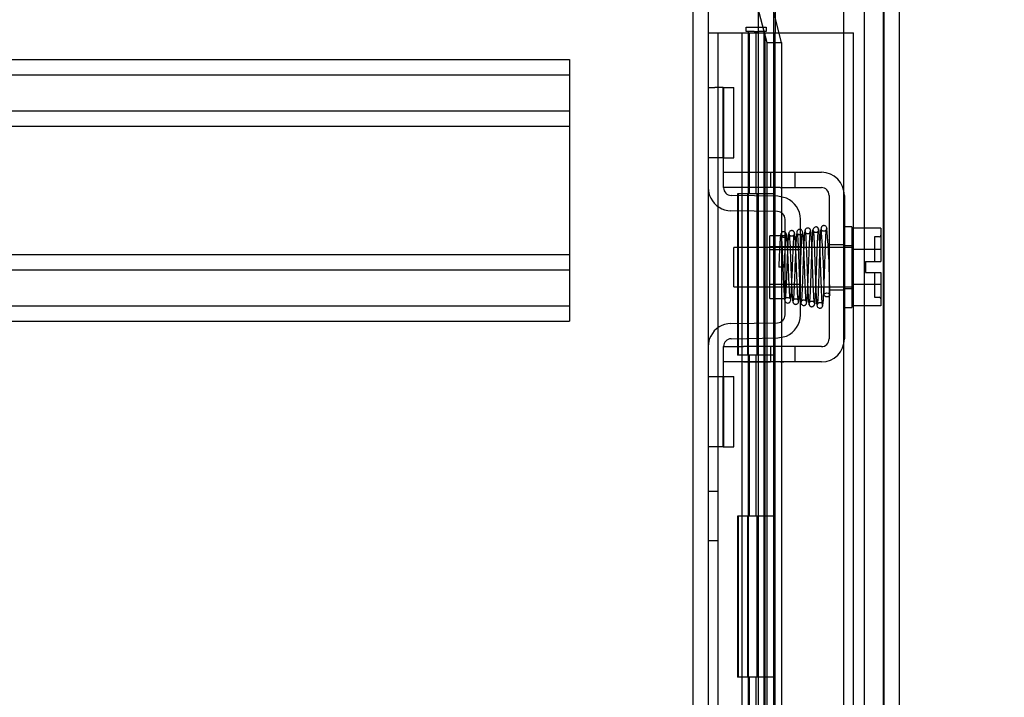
# Model space of a CAD drawing. Header units: inches. Extents: x 1 to 299, y -2 to 199.
# Tile 30 of 68: x 31.92 to 38.04, y 126.09 to 130.3. Entities that reach past the tile are written whole.
import ezdxf
from ezdxf.enums import TextEntityAlignment as Align
from ezdxf.lldxf.tags import DXFTag

# ---------------------------------------------------------------- set-up
doc = ezdxf.new("R2010")
doc.units = ezdxf.units.IN
doc.header["$MEASUREMENT"] = 0
for name, color, linetype in [('COM42667', 7, 'Continuous'), ('COM42780', 7, 'Continuous'), ('COM53955-2', 7, 'Continuous'), ('COM53964-2', 7, 'Continuous'), ('COM54746-60', 7, 'Continuous'), ('COM70220', 7, 'Continuous'), ('COM71178-1', 7, 'Continuous'), ('Default', 7, 'Continuous'), ('SCC19011', 7, 'Continuous'), ('SPR20265', 7, 'Continuous'), ('WAF25035', 7, 'Continuous')]:
    doc.layers.add(name, color=color, linetype=linetype)
doc.styles.add('SEACAD_Times_New_Roman', font='times.ttf')
tags = doc.linetypes.add('HIDDEN2', pattern=[0.1875, 0.125, -0.0625]).pattern_tags.tags
tags[6:7] = [DXFTag(74, 4), DXFTag(75, 0), DXFTag(340, '0'), DXFTag(46, 0.0), DXFTag(50, 0.0), DXFTag(44, 0.0), DXFTag(45, 0.0)]
tags[4:5] = [DXFTag(74, 4), DXFTag(75, 0), DXFTag(340, '0'), DXFTag(46, 0.0), DXFTag(50, 0.0), DXFTag(44, 0.0), DXFTag(45, 0.0)]
doc.dimstyles.new('HAMMOND_(STH_-_300x200)', dxfattribs={"dimtxt": 1.5, "dimasz": 1.875, "dimexe": 0.75, "dimexo": 0.75, "dimgap": 0.375, "dimtad": 0, "dimtih": 1, "dimtoh": 1, "dimzin": 0, "dimdsep": 46, "dimtxsty": 'SEACAD_Times_New_Roman', "dimblk1": '_SE_FILLED', "dimblk2": '_SE_FILLED', "dimsah": 1, "dimcen": 0.75, "dimadec": 0, "dimazin": 0, "dimtfac": 0.8, "dimtofl": 0, "dimtmove": 0, "dimatfit": 3, "dimfxl": 1, "dimtolj": 1, "dimtzin": 0, "dimarcsym": 0})

# ---------------------------------------------------------------- blocks, each defined once
blk = doc.blocks.new('SE3')
at = {"layer": 'COM42667', "color": 7, "linetype": 'HIDDEN2'}
for p, q in [((36.2925, 129.3489), (36.4175, 129.3489)), ((36.4175, 129.3489), (36.5845, 129.3489)), ((36.5845, 129.3489), (36.6445, 129.3489)), ((36.5845, 129.3489), (36.5845, 129.2539)), ((36.6445, 129.3489), (36.9, 129.3489)), ((36.737, 129.2539), (36.737, 129.3489)), ((36.2925, 129.2539), (36.2925, 129.2914)), ((36.4175, 129.2539), (36.2925, 129.2539)), ((36.5845, 129.2539), (36.4175, 129.2539)), ((36.6445, 129.2539), (36.5845, 129.2539)), ((36.6445, 129.2539), (36.9, 129.2539)), ((36.948, 129.2059), (36.948, 128.3144)), ((37.043, 129.2059), (37.043, 128.3144)), ((36.948, 128.9007), (37.043, 128.9007)), ((36.948, 128.6197), (37.043, 128.6197)), ((36.2925, 128.2664), (36.4175, 128.2664)), ((36.2925, 128.2289), (36.2925, 128.2664)), ((36.5845, 128.2664), (36.4175, 128.2664)), ((36.6445, 128.2664), (36.5845, 128.2664)), ((36.5845, 128.2664), (36.5845, 128.1714)), ((36.9, 128.2664), (36.6445, 128.2664)), ((36.737, 128.1714), (36.737, 128.2664)), ((36.4175, 128.1714), (36.2925, 128.1714)), ((36.4175, 128.1724), (36.4175, 128.1714)), ((36.4175, 128.1724), (36.4774, 128.1724)), ((36.5845, 128.1714), (36.4175, 128.1714)), ((36.4774, 128.1724), (36.4774, 128.1714)), ((36.4774, 128.1724), (36.5057, 128.1724)), ((36.5057, 128.1724), (36.5057, 128.1714)), ((36.5057, 128.1724), (36.5842, 128.1724)), ((36.6445, 128.1714), (36.5845, 128.1714)), ((36.6183, 128.1724), (36.6183, 128.1714)), ((36.9, 128.1714), (36.6445, 128.1714)), ((36.6452, 128.1724), (36.6675, 128.1724)), ((36.6675, 128.1724), (36.6675, 128.1714))]:
    blk.add_line(p, q, dxfattribs=at)
for centre, radius, start, end in [((36.9, 129.2059), 0.143, 0, 90), ((36.9, 129.2059), 0.048, 0, 90), ((36.9, 128.3144), 0.143, 270, 0), ((36.9, 128.3144), 0.048, 270, 0)]:
    blk.add_arc(centre, radius, start, end, dxfattribs=at)
at = {"layer": 'COM42780', "color": 7, "linetype": 'HIDDEN2'}
for p, q in [((36.1975, 129.8754), (36.2394, 129.8754)), ((36.2898, 129.8754), (36.2394, 129.8754)), ((36.2898, 129.8754), (36.357, 129.8754)), ((36.2898, 129.4384), (36.2898, 129.8754)), ((36.2925, 129.8754), (36.2925, 129.4384)), ((36.357, 129.4384), (36.357, 129.8754)), ((36.2394, 129.4384), (36.1975, 129.4384)), ((36.2898, 129.4384), (36.2394, 129.4384)), ((36.2898, 129.4384), (36.357, 129.4384)), ((36.2925, 129.2914), (36.2925, 129.4384)), ((36.629, 129.2001), (36.3397, 129.2052)), ((36.6832, 129.1884), (36.629, 129.2001)), ((36.6274, 129.1051), (36.338, 129.1102)), ((36.6745, 128.4632), (36.6745, 129.0571)), ((36.7695, 128.4632), (36.7695, 129.0571)), ((36.5795, 128.5652), (36.5795, 128.9552)), ((36.6745, 128.9552), (36.5795, 128.9552)), ((36.7695, 128.8852), (36.5795, 128.8852)), ((36.7695, 128.8667), (36.5795, 128.8667)), ((36.5795, 128.6537), (36.7695, 128.6537)), ((36.7695, 128.6352), (36.5795, 128.6352)), ((36.5795, 128.5652), (36.6745, 128.5652)), ((36.338, 128.4101), (36.6274, 128.4152)), ((36.3397, 128.3152), (36.629, 128.3202)), ((36.629, 128.3202), (36.6832, 128.3319)), ((36.2925, 128.0819), (36.2925, 128.2289)), ((36.1975, 128.0819), (36.2394, 128.0819)), ((36.2394, 128.0819), (36.2898, 128.0819)), ((36.2898, 128.0819), (36.357, 128.0819)), ((36.2898, 127.6449), (36.2898, 128.0819)), ((36.2925, 128.0819), (36.2925, 127.6449)), ((36.357, 127.6449), (36.357, 128.0819)), ((36.2915, 127.9501), (36.2925, 127.9501)), ((36.2915, 127.8408), (36.2915, 127.9501)), ((36.2915, 127.9199), (36.2925, 127.9199)), ((36.2915, 127.8408), (36.2925, 127.8408)), ((36.2915, 127.8102), (36.2915, 127.8408)), ((36.2915, 127.835), (36.2925, 127.835)), ((36.2915, 127.8102), (36.2925, 127.8102)), ((36.2915, 127.7766), (36.2915, 127.8102)), ((36.2915, 127.7766), (36.2925, 127.7766)), ((36.2394, 127.6449), (36.1975, 127.6449)), ((36.2898, 127.6449), (36.2394, 127.6449)), ((36.2898, 127.6449), (36.357, 127.6449))]:
    blk.add_line(p, q, dxfattribs=at)
for centre, radius, start, end in [((36.3405, 129.2532), 0.143, 180, 206.90823), ((36.3405, 129.2532), 0.048, 180, 269), ((36.3405, 129.2532), 0.143, 206.90823, 269), ((36.6265, 129.0571), 0.143, 0, 66.66652), ((36.6265, 129.0571), 0.048, 0, 89), ((36.6265, 128.4632), 0.048, 271, 0), ((36.6265, 128.4632), 0.143, 293.33348, 0), ((36.3405, 128.2672), 0.143, 91, 153.09177), ((36.3405, 128.2672), 0.143, 153.09177, 180), ((36.3405, 128.2672), 0.048, 91, 180)]:
    blk.add_arc(centre, radius, start, end, dxfattribs=at)
at = {"layer": 'COM53955-2', "color": 7, "linetype": 'Continuous'}
for p, q in [((36.6125, 131.3851), (36.6125, 130.2142)), ((37.3825, 131.3372), (37.3825, 69.0912))]:
    blk.add_line(p, q, dxfattribs=at)
at = {"layer": 'COM53955-2', "color": 7, "linetype": 'HIDDEN2'}
for p, q in [((37.2875, 131.3372), (37.2875, 69.0912)), ((36.5074, 130.369), (36.5074, 104.7772)), ((36.6024, 130.369), (36.6024, 104.7772)), ((36.5123, 130.3441), (36.5612, 130.1551)), ((36.653, 130.1551), (36.6041, 130.3441)), ((36.5612, 130.1551), (36.653, 130.1551)), ((36.5612, 130.1551), (36.5612, 104.7772)), ((36.653, 130.1551), (36.653, 104.7772))]:
    blk.add_line(p, q, dxfattribs=at)
at = {"layer": 'COM53964-2', "color": 7, "linetype": 'HIDDEN2'}
for p, q in [((12.9625, 130.0492), (35.3375, 130.0492)), ((35.3375, 130.0492), (35.3375, 129.9112)), ((12.9625, 129.9542), (35.3375, 129.9542)), ((35.3375, 129.9112), (35.3375, 128.5622)), ((12.9625, 129.7302), (35.3375, 129.7302)), ((12.9625, 129.6352), (35.3375, 129.6352)), ((12.9625, 128.8382), (35.3375, 128.8382)), ((12.9625, 128.7432), (35.3375, 128.7432)), ((35.3375, 128.5622), (35.3375, 128.4242)), ((12.9625, 128.5192), (35.3375, 128.5192)), ((12.9625, 128.4242), (35.3375, 128.4242))]:
    blk.add_line(p, q, dxfattribs=at)
at = {"layer": 'COM54746-60', "color": 7, "linetype": 'Continuous'}
for p, q in [((36.433, 130.2232), (36.433, 130.2492)), ((36.433, 130.2492), (36.483, 130.2492)), ((36.483, 130.2492), (36.508, 130.2492)), ((36.508, 130.2492), (36.558, 130.2492)), ((36.558, 130.2492), (36.558, 130.2232)), ((36.1975, 130.2142), (36.4091, 130.2142)), ((36.4091, 130.2142), (36.6125, 130.2142)), ((36.4091, 129.2142), (36.4091, 130.2142)), ((36.483, 130.2232), (36.433, 130.2232)), ((36.4455, 130.2232), (36.4455, 130.2142)), ((36.483, 130.2232), (36.508, 130.2232)), ((36.558, 130.2232), (36.508, 130.2232)), ((36.5455, 130.2142), (36.5455, 130.2232)), ((36.6125, 129.2142), (36.6125, 130.2142)), ((36.6125, 129.2142), (36.4091, 129.2142)), ((36.6125, 129.2142), (36.4091, 129.2142)), ((36.4091, 128.2142), (36.4091, 129.2142)), ((36.6125, 128.2142), (36.6125, 129.2142)), ((36.6125, 128.2142), (36.4091, 128.2142)), ((36.6125, 128.2142), (36.4091, 128.2142)), ((36.4091, 127.2142), (36.4091, 128.2142)), ((36.6125, 127.2142), (36.6125, 128.2142)), ((36.6125, 127.2142), (36.4091, 127.2142)), ((36.6125, 127.2142), (36.4091, 127.2142)), ((36.4091, 126.2142), (36.4091, 127.2142)), ((36.6125, 126.2142), (36.6125, 127.2142)), ((36.6125, 126.2142), (36.4091, 126.2142)), ((36.6125, 126.2142), (36.4091, 126.2142)), ((36.4091, 125.2142), (36.4091, 126.2142)), ((36.6125, 125.2142), (36.6125, 126.2142))]:
    blk.add_line(p, q, dxfattribs=at)
at = {"layer": 'COM54746-60', "color": 7, "linetype": 'HIDDEN2'}
for p, q in [((36.2595, 70.2142), (36.2595, 130.2142)), ((36.4455, 130.2142), (36.4455, 70.2142)), ((36.4542, 129.2142), (36.4542, 130.2142)), ((36.4955, 129.2142), (36.4955, 130.2142)), ((36.5455, 70.2142), (36.5455, 130.2142)), ((36.5505, 129.2142), (36.5505, 130.2142)), ((36.6125, 130.2142), (37.1002, 130.2142)), ((37.1002, 70.2142), (37.1002, 130.2142)), ((36.4091, 129.2142), (36.3785, 129.2142)), ((36.3785, 129.2142), (36.3785, 128.2142)), ((36.4091, 129.2142), (36.3785, 129.2142)), ((36.3785, 129.2142), (36.3785, 128.2142)), ((36.3837, 129.2142), (36.3837, 128.2142)), ((36.4405, 129.2142), (36.4405, 128.2142)), ((36.5005, 128.2142), (36.5005, 129.2142)), ((36.5062, 128.2142), (36.5062, 129.2142)), ((36.5505, 128.2142), (36.5505, 129.2142)), ((36.4091, 128.2142), (36.3785, 128.2142)), ((36.4091, 128.2142), (36.3785, 128.2142)), ((36.4542, 127.2142), (36.4542, 128.2142)), ((36.4955, 127.2142), (36.4955, 128.2142)), ((36.5505, 127.2142), (36.5505, 128.2142)), ((36.2595, 127.3662), (36.1975, 127.3662)), ((36.4091, 127.2142), (36.3785, 127.2142)), ((36.3785, 127.2142), (36.3785, 126.2142)), ((36.4091, 127.2142), (36.3785, 127.2142)), ((36.3785, 127.2142), (36.3785, 126.2142)), ((36.3837, 127.2142), (36.3837, 126.2142)), ((36.4405, 127.2142), (36.4405, 126.2142)), ((36.5005, 126.2142), (36.5005, 127.2142)), ((36.5062, 126.2142), (36.5062, 127.2142)), ((36.5505, 126.2142), (36.5505, 127.2142)), ((36.1975, 127.0622), (36.2595, 127.0622)), ((36.4091, 126.2142), (36.3785, 126.2142)), ((36.4091, 126.2142), (36.3785, 126.2142)), ((36.4542, 125.2142), (36.4542, 126.2142)), ((36.4955, 125.2142), (36.4955, 126.2142)), ((36.5505, 125.2142), (36.5505, 126.2142))]:
    blk.add_line(p, q, dxfattribs=at)
at = {"layer": 'COM70220', "color": 7, "linetype": 'HIDDEN2'}
for p, q in [((37.0375, 130.7417), (37.0375, 69.6867)), ((37.2835, 130.7417), (37.2835, 69.6867)), ((37.2855, 130.7417), (37.2855, 69.6867)), ((37.2865, 130.7417), (37.2865, 69.6867))]:
    blk.add_line(p, q, dxfattribs=at)
at = {"layer": 'COM71178-1', "color": 7, "linetype": 'HIDDEN2'}
for p, q in [((36.1025, 130.7602), (36.1025, 69.4502)), ((37.1645, 130.7602), (37.1645, 69.4502))]:
    blk.add_line(p, q, dxfattribs=at)
at = {"layer": 'COM71178-1', "color": 7, "linetype": 'Continuous'}
blk.add_line((36.1975, 130.7602), (36.1975, 69.4502), dxfattribs=at)
at = {"layer": 'SCC19011', "color": 7, "linetype": 'HIDDEN2'}
for p, q in [((37.269, 129.0012), (37.088, 129.0012)), ((37.269, 129.0012), (37.269, 128.8691)), ((37.229, 128.9477), (37.229, 128.7942)), ((37.259, 128.9477), (37.229, 128.9477)), ((36.356, 128.6382), (36.356, 128.8822)), ((37.088, 128.8822), (36.356, 128.8822)), ((37.269, 128.8691), (37.088, 128.8691)), ((37.269, 128.8691), (37.269, 128.7942)), ((37.174, 128.7942), (37.174, 128.7262)), ((37.174, 128.7942), (37.269, 128.7942)), ((37.174, 128.7262), (37.269, 128.7262)), ((37.229, 128.7262), (37.229, 128.5727)), ((37.269, 128.7262), (37.269, 128.6513)), ((37.269, 128.6513), (37.088, 128.6513)), ((37.269, 128.6513), (37.269, 128.5192)), ((36.356, 128.6382), (37.088, 128.6382)), ((37.229, 128.5727), (37.259, 128.5727)), ((37.269, 128.5192), (37.088, 128.5192))]:
    blk.add_line(p, q, dxfattribs=at)
for centre, start, end in [((37.259, 128.9577), 270, 0), ((37.259, 128.5627), 0, 90)]:
    blk.add_arc(centre, 0.01, start, end, dxfattribs=at)
at = {"layer": 'SPR20265', "color": 7, "linetype": 'HIDDEN2'}
blk.add_line((36.6705, 128.7602), (36.6355, 128.7602), dxfattribs=at)
for centre, radius, start, end in [((36.8156, 128.9849), 0.0169, 180.77991, 0.22839), ((32.0257, 128.5837), 4.8911, 0.04168, 4.85534), ((31.9981, 128.5826), 4.9537, 0.06265, 4.83238)]:
    blk.add_arc(centre, radius, start, end, dxfattribs=at)
blk.add_ellipse((36.9343, 128.5876), major_axis=(0.0175, 0), ratio=0.707107, dxfattribs=at)
for points, knots in [([(36.8823, 128.9923), (36.8823, 128.9933), (36.8823, 128.9948), (36.8819, 128.9977), (36.8809, 129.0005), (36.8793, 129.0033), (36.8771, 129.0057), (36.8744, 129.0077), (36.8713, 129.0091), (36.8665, 129.0101), (36.8605, 129.0092), (36.8532, 129.0048), (36.8473, 128.9959), (36.8464, 128.9893), (36.846, 128.9851)], [0, 0, 0, 0, 0.045056, 0.086229, 0.124988, 0.163044, 0.202115, 0.243689, 0.288908, 0.338607, 0.455438, 0.607761, 0.792001, 1, 1, 1, 1]), ([(36.9347, 128.9961), (36.9345, 128.999), (36.9339, 129.0038), (36.9301, 129.0112), (36.9242, 129.0163), (36.9184, 129.0182), (36.9138, 129.0182), (36.9104, 129.0175), (36.907, 129.0161), (36.904, 129.0139), (36.9015, 129.0111), (36.8997, 129.0078), (36.8986, 129.0042), (36.8985, 129.0021), (36.8985, 129.0008)], [0, 0, 0, 0, 0.174153, 0.333945, 0.47646, 0.59716, 0.649734, 0.701139, 0.752042, 0.802639, 0.852867, 0.902545, 0.951555, 1, 1, 1, 1]), ([(36.6472, 128.9629), (36.6467, 128.9611), (36.6455, 128.9541), (36.6439, 128.9359), (36.6422, 128.9104), (36.6405, 128.8784), (36.6389, 128.8418), (36.6372, 128.8011), (36.6361, 128.7753), (36.6355, 128.7602)], [0.1262894, 0.1262894, 0.1262894, 0.1262894, 0.2522008, 0.3777822, 0.5029693, 0.6277666, 0.7522043, 0.8763068, 1, 1, 1, 1]), ([(36.6844, 128.9594), (36.6839, 128.9628), (36.683, 128.9684), (36.6772, 128.9758), (36.6699, 128.9793), (36.6629, 128.9797), (36.6563, 128.9774), (36.6514, 128.973), (36.6485, 128.9675), (36.6481, 128.9639), (36.6479, 128.9621)], [0, 0, 0, 0, 0.171749, 0.337669, 0.486578, 0.613302, 0.730062, 0.835396, 0.925606, 1, 1, 1, 1]), ([(36.6488, 128.9598), (36.6497, 128.9564), (36.6512, 128.9498), (36.6535, 128.9189), (36.6556, 128.8786), (36.6576, 128.8331), (36.6595, 128.7866), (36.6617, 128.7304), (36.6641, 128.67), (36.6666, 128.6166), (36.669, 128.5797), (36.6709, 128.5595), (36.6748, 128.5421), (36.6903, 128.5358), (36.6991, 128.5385), (36.7047, 128.5435), (36.7111, 128.5554), (36.7118, 128.5761), (36.7147, 128.6217), (36.7165, 128.6606), (36.7186, 128.7107), (36.7209, 128.7697), (36.7234, 128.8341), (36.7261, 128.8958), (36.729, 128.9478), (36.7309, 128.9602), (36.732, 128.9668)], [0, 0, 0, 0, 0.049071, 0.095305, 0.138705, 0.179221, 0.216816, 0.251479, 0.311613, 0.361337, 0.40521, 0.443673, 0.47869, 0.495819, 0.507208, 0.514584, 0.52541, 0.61076, 0.643462, 0.680714, 0.722527, 0.768903, 0.819809, 0.875306, 0.935341, 1, 1, 1, 1]), ([(36.6829, 128.9621), (36.6829, 128.9606), (36.6827, 128.9581), (36.6813, 128.9541), (36.679, 128.9506), (36.6761, 128.9478), (36.6727, 128.9459), (36.6681, 128.9444), (36.6625, 128.9443), (36.6564, 128.9466), (36.6518, 128.9508), (36.6494, 128.9557), (36.6493, 128.958), (36.6494, 128.9594)], [0, 0, 0, 0, 0.062102, 0.127036, 0.193129, 0.258648, 0.322128, 0.382614, 0.496212, 0.616438, 0.741896, 0.869698, 1, 1, 1, 1]), ([(36.6705, 128.7602), (36.6711, 128.7753), (36.6722, 128.8009), (36.6738, 128.8413), (36.6755, 128.8772), (36.6771, 128.9083), (36.6787, 128.9329), (36.6803, 128.9501), (36.6814, 128.9566), (36.6819, 128.9581)], [0, 0, 0, 0, 0.125192, 0.2503696, 0.3754503, 0.5004684, 0.6254513, 0.7503882, 0.8752185, 0.8752185, 0.8752185, 0.8752185]), ([(36.6971, 128.9694), (36.6963, 128.9647), (36.6948, 128.9561), (36.6925, 128.9234), (36.6905, 128.8822), (36.6885, 128.8365), (36.6867, 128.79), (36.6845, 128.7337), (36.6822, 128.6731), (36.6797, 128.619), (36.6775, 128.5846), (36.6765, 128.5699), (36.676, 128.5653), (36.6772, 128.5663), (36.6794, 128.5684), (36.6835, 128.5709), (36.6904, 128.5725), (36.6973, 128.5712), (36.7032, 128.5668), (36.7053, 128.5639), (36.7047, 128.5695), (36.7029, 128.5928), (36.701, 128.6272), (36.6993, 128.6659), (36.6972, 128.7157), (36.695, 128.7744), (36.6925, 128.8379), (36.6898, 128.8979), (36.6867, 128.9472), (36.6848, 128.9576), (36.6837, 128.9629)], [0, 0, 0, 0, 0.049829, 0.096661, 0.140543, 0.1815, 0.21953, 0.254663, 0.316054, 0.366766, 0.41123, 0.450091, 0.46736, 0.47522, 0.482667, 0.489878, 0.496815, 0.507252, 0.514043, 0.523714, 0.556907, 0.609213, 0.642304, 0.679917, 0.722048, 0.768714, 0.819849, 0.875477, 0.935522, 1, 1, 1, 1]), ([(36.7329, 128.9698), (36.7329, 128.9707), (36.7328, 128.9723), (36.7322, 128.975), (36.7312, 128.9777), (36.7296, 128.9803), (36.7274, 128.9827), (36.7237, 128.9855), (36.718, 128.9873), (36.711, 128.9867), (36.7037, 128.9829), (36.6978, 128.975), (36.6969, 128.9691), (36.6965, 128.9655)], [0, 0, 0, 0, 0.035882, 0.073188, 0.112909, 0.155738, 0.202044, 0.251913, 0.361271, 0.485727, 0.637722, 0.812554, 1, 1, 1, 1]), ([(36.7315, 128.9655), (36.7314, 128.9636), (36.7311, 128.9607), (36.7267, 128.9551), (36.7203, 128.9521), (36.7137, 128.9518), (36.7082, 128.9535), (36.7044, 128.9561), (36.702, 128.9585), (36.7001, 128.9612), (36.6988, 128.9641), (36.698, 128.9671), (36.6979, 128.9688), (36.6979, 128.9698)], [0, 0, 0, 0, 0.182694, 0.346276, 0.488158, 0.606317, 0.714771, 0.767541, 0.818616, 0.867529, 0.913978, 0.957988, 1, 1, 1, 1]), ([(36.6984, 128.9656), (36.699, 128.9657), (36.7004, 128.9634), (36.703, 128.9352), (36.7055, 128.8875), (36.7075, 128.8384), (36.7092, 128.7968), (36.7108, 128.7525), (36.7125, 128.7074), (36.7143, 128.6635), (36.7161, 128.6231), (36.7179, 128.5889), (36.7197, 128.5629), (36.7217, 128.5461), (36.7229, 128.5449), (36.7236, 128.5446)], [0.0386163, 0.0386163, 0.0386163, 0.0386163, 0.1041999, 0.2141673, 0.3298094, 0.3901346, 0.4519229, 0.5151799, 0.5799285, 0.646185, 0.7139159, 0.7831552, 0.853933, 0.9262015, 1, 1, 1, 1]), ([(36.8067, 128.5429), (36.8059, 128.5487), (36.8044, 128.5591), (36.8021, 128.5964), (36.8, 128.6423), (36.798, 128.6925), (36.7962, 128.7429), (36.794, 128.8028), (36.7916, 128.8661), (36.7891, 128.9209), (36.7869, 128.9568), (36.7844, 128.9757), (36.7822, 128.9842), (36.778, 128.9907), (36.7715, 128.9944), (36.7648, 128.9956), (36.7582, 128.9941), (36.7519, 128.9892), (36.7487, 128.9835), (36.7457, 128.9716), (36.7437, 128.9449), (36.7414, 128.9048), (36.7394, 128.8613), (36.7372, 128.8062), (36.7349, 128.7423), (36.7323, 128.6743), (36.7296, 128.6115), (36.7266, 128.5615), (36.7246, 128.5527), (36.7235, 128.5484)], [0, 0, 0, 0, 0.049806, 0.096628, 0.140488, 0.181395, 0.219325, 0.254295, 0.315103, 0.365264, 0.409504, 0.44859, 0.465812, 0.479944, 0.486137, 0.491674, 0.500166, 0.506116, 0.515751, 0.550769, 0.606181, 0.640661, 0.679437, 0.722465, 0.769729, 0.821141, 0.8767, 0.936319, 1, 1, 1, 1]), ([(36.7583, 128.549), (36.7573, 128.55), (36.7555, 128.5531), (36.7526, 128.5921), (36.7495, 128.6555), (36.7469, 128.7249), (36.7447, 128.7835), (36.7429, 128.828), (36.7412, 128.8703), (36.7394, 128.9083), (36.7375, 128.9394), (36.7356, 128.9616), (36.734, 128.9722), (36.733, 128.9728), (36.7327, 128.9727)], [0, 0, 0, 0, 0.1062824, 0.2178177, 0.3344917, 0.4564531, 0.5197117, 0.5842959, 0.6502411, 0.7175013, 0.7860951, 0.8560626, 0.9273599, 0.9665702, 0.9665702, 0.9665702, 0.9665702]), ([(36.7584, 128.5452), (36.7592, 128.5481), (36.7607, 128.5538), (36.763, 128.5839), (36.7651, 128.6241), (36.7671, 128.6701), (36.769, 128.7179), (36.7711, 128.7766), (36.7735, 128.8409), (36.776, 128.8999), (36.7782, 128.939), (36.7794, 128.9579), (36.7803, 128.9658), (36.777, 128.9621), (36.7665, 128.959), (36.7578, 128.9615), (36.7525, 128.9659), (36.7509, 128.968), (36.7515, 128.9615), (36.7532, 128.9379), (36.755, 128.9037), (36.7567, 128.8647), (36.7586, 128.814), (36.7608, 128.7532), (36.7632, 128.6861), (36.7659, 128.6206), (36.7688, 128.564), (36.7707, 128.5489), (36.7718, 128.5406)], [0, 0, 0, 0, 0.049222, 0.095558, 0.139045, 0.179662, 0.2174, 0.252272, 0.313109, 0.363459, 0.407795, 0.446535, 0.464133, 0.482503, 0.501314, 0.513246, 0.520126, 0.53022, 0.56253, 0.612256, 0.644155, 0.680729, 0.72202, 0.76806, 0.818839, 0.874429, 0.934786, 1, 1, 1, 1]), ([(36.7982, 128.9873), (36.7972, 128.9848), (36.7954, 128.979), (36.7923, 128.9336), (36.7898, 128.8755), (36.7877, 128.8197), (36.786, 128.7743), (36.7844, 128.7275), (36.7827, 128.6816), (36.781, 128.6387), (36.7793, 128.6009), (36.7776, 128.5709), (36.7759, 128.5506), (36.7747, 128.544), (36.7741, 128.5431)], [0, 0, 0, 0, 0.1086563, 0.2221233, 0.3401739, 0.4012398, 0.4634474, 0.5267618, 0.5911812, 0.6567153, 0.7232971, 0.7909314, 0.8596266, 0.9293175, 0.9293175, 0.9293175, 0.9293175]), ([(36.8338, 128.9846), (36.8333, 128.9877), (36.8327, 128.9917), (36.8294, 128.9966), (36.8254, 129.0004), (36.8194, 129.003), (36.8124, 129.0031), (36.8059, 129.0006), (36.801, 128.9961), (36.7981, 128.9904), (36.7977, 128.9869), (36.7975, 128.9849)], [0, 0, 0, 0, 0.147667, 0.223434, 0.298136, 0.43794, 0.563031, 0.685887, 0.803032, 0.90871, 1, 1, 1, 1]), ([(36.7982, 128.9837), (36.7992, 128.9811), (36.801, 128.9753), (36.804, 128.9299), (36.8065, 128.8717), (36.8086, 128.8153), (36.8102, 128.769), (36.8119, 128.721), (36.8137, 128.6735), (36.8154, 128.6288), (36.8173, 128.5894), (36.8192, 128.5573), (36.8211, 128.5355), (36.8227, 128.5271), (36.8235, 128.5269), (36.8238, 128.5271)], [0, 0, 0, 0, 0.1045038, 0.2144634, 0.330083, 0.3903051, 0.451994, 0.5151688, 0.5798125, 0.6459641, 0.7136653, 0.7828829, 0.8536605, 0.9260423, 0.9527188, 0.9527188, 0.9527188, 0.9527188]), ([(36.8093, 128.5395), (36.8103, 128.5444), (36.8124, 128.567), (36.8156, 128.6279), (36.8183, 128.6983), (36.8205, 128.7599), (36.8222, 128.8077), (36.824, 128.8542), (36.8257, 128.8971), (36.8275, 128.9337), (36.8293, 128.9619), (36.8312, 128.9807), (36.8324, 128.9827), (36.833, 128.9836)], [0.1071892, 0.1071892, 0.1071892, 0.1071892, 0.2193565, 0.336377, 0.4584218, 0.5216283, 0.5861168, 0.6518915, 0.7189233, 0.7872471, 0.856884, 0.9277872, 1, 1, 1, 1]), ([(36.8465, 128.9896), (36.8455, 128.9811), (36.8438, 128.9654), (36.841, 128.9098), (36.8382, 128.8389), (36.8355, 128.7588), (36.8327, 128.6793), (36.83, 128.6101), (36.8272, 128.5573), (36.8255, 128.5431), (36.8245, 128.5356)], [0, 0, 0, 0, 0.126336, 0.252227, 0.377819, 0.502975, 0.627818, 0.752237, 0.876323, 1, 1, 1, 1]), ([(36.8575, 128.5361), (36.8571, 128.5358), (36.8559, 128.5372), (36.8535, 128.5625), (36.851, 128.6118), (36.849, 128.663), (36.8474, 128.707), (36.8457, 128.7543), (36.844, 128.8029), (36.8423, 128.8506), (36.8405, 128.8947), (36.8387, 128.933), (36.8369, 128.9629), (36.8349, 128.9828), (36.8338, 128.9858), (36.833, 128.9872)], [0.053432, 0.053432, 0.053432, 0.053432, 0.1058673, 0.2171381, 0.3338118, 0.3944484, 0.4564245, 0.5197508, 0.5844221, 0.6504012, 0.7176964, 0.7863335, 0.8562538, 0.9274659, 1, 1, 1, 1]), ([(36.881, 128.9851), (36.8811, 128.9846), (36.8811, 128.9839), (36.8791, 128.9804), (36.8747, 128.9769), (36.8694, 128.9751), (36.8649, 128.9749), (36.8615, 128.9754), (36.858, 128.9766), (36.8545, 128.9785), (36.8515, 128.9814), (36.8491, 128.9848), (36.8476, 128.9887), (36.8474, 128.991), (36.8473, 128.9923)], [0, 0, 0, 0, 0.182514, 0.338191, 0.470751, 0.582664, 0.63137, 0.678169, 0.726749, 0.777741, 0.831093, 0.886283, 0.942688, 1, 1, 1, 1]), ([(36.8475, 128.9827), (36.8484, 128.9866), (36.8499, 128.992), (36.8526, 128.9632), (36.855, 128.9145), (36.857, 128.8625), (36.8586, 128.8177), (36.8603, 128.7691), (36.8619, 128.7188), (36.8637, 128.669), (36.8654, 128.6224), (36.8673, 128.5819), (36.8691, 128.5498), (36.871, 128.5274), (36.8722, 128.5236), (36.8729, 128.5217)], [0, 0, 0, 0, 0.103894, 0.213721, 0.329359, 0.389725, 0.451568, 0.514897, 0.579727, 0.64606, 0.713861, 0.783157, 0.853967, 0.926238, 1, 1, 1, 1]), ([(36.8595, 128.5334), (36.8605, 128.5412), (36.8622, 128.5558), (36.865, 128.6094), (36.8677, 128.679), (36.8705, 128.7587), (36.8732, 128.8387), (36.876, 128.9091), (36.8787, 128.9641), (36.8805, 128.9794), (36.8814, 128.9876)], [0, 0, 0, 0, 0.124672, 0.24946, 0.374298, 0.499274, 0.624286, 0.749453, 0.874644, 1, 1, 1, 1]), ([(36.8967, 128.9986), (36.8966, 128.9985), (36.8956, 128.9926), (36.8935, 128.967), (36.8909, 128.9113), (36.8888, 128.8551), (36.8871, 128.8077), (36.8854, 128.7575), (36.8838, 128.7066), (36.882, 128.6574), (36.8803, 128.6126), (36.8785, 128.5744), (36.8767, 128.5454), (36.8748, 128.5272), (36.8736, 128.5257), (36.8729, 128.5252)], [0.1057314, 0.1057314, 0.1057314, 0.1057314, 0.1085336, 0.2217151, 0.3395346, 0.4004521, 0.4625187, 0.5257433, 0.5901223, 0.6556195, 0.7222461, 0.7900247, 0.8588979, 0.9288811, 1, 1, 1, 1]), ([(36.9078, 128.5248), (36.9068, 128.5282), (36.905, 128.5356), (36.902, 128.5849), (36.8989, 128.6596), (36.8963, 128.7384), (36.894, 128.8035), (36.8923, 128.8522), (36.8905, 128.8978), (36.8886, 128.9378), (36.8867, 128.9695), (36.8847, 128.9908), (36.8831, 128.9984), (36.8823, 128.9984), (36.8821, 128.9983)], [0, 0, 0, 0, 0.1061362, 0.2174647, 0.333926, 0.4557017, 0.5188968, 0.5834438, 0.6493904, 0.7166983, 0.7853922, 0.8555186, 0.9270505, 0.9466489, 0.9466489, 0.9466489, 0.9466489]), ([(36.9335, 129.0008), (36.9335, 129), (36.9334, 128.9986), (36.9327, 128.9959), (36.9317, 128.9932), (36.9301, 128.9906), (36.9279, 128.9881), (36.9253, 128.9861), (36.9223, 128.9845), (36.9179, 128.9831), (36.9122, 128.9829), (36.9053, 128.9854), (36.9002, 128.991), (36.8998, 128.9941), (36.8997, 128.9961)], [0, 0, 0, 0, 0.041729, 0.082427, 0.123602, 0.166402, 0.211506, 0.259177, 0.309428, 0.362216, 0.478123, 0.623352, 0.798377, 1, 1, 1, 1]), ([(36.9077, 128.5214), (36.9088, 128.5233), (36.9106, 128.5282), (36.9136, 128.5744), (36.9162, 128.6348), (36.9183, 128.6937), (36.9199, 128.7421), (36.9216, 128.7923), (36.9233, 128.8421), (36.925, 128.8889), (36.9267, 128.9304), (36.9285, 128.9643), (36.9303, 128.9876), (36.9315, 128.9956), (36.9321, 128.997)], [0, 0, 0, 0, 0.1067733, 0.2186198, 0.3356168, 0.3963078, 0.4582956, 0.5215715, 0.5861054, 0.6519196, 0.7190272, 0.787372, 0.8569853, 0.9278802, 0.9278802, 0.9278802, 0.9278802]), ([(36.7227, 128.5467), (36.7228, 128.5453), (36.7231, 128.5427), (36.7246, 128.5387), (36.727, 128.5352), (36.731, 128.5314), (36.7371, 128.5289), (36.7441, 128.529), (36.7506, 128.5317), (36.7556, 128.5365), (36.7584, 128.5426), (36.7589, 128.5461), (36.7591, 128.5482)], [0, 0, 0, 0, 0.063176, 0.129473, 0.197366, 0.265212, 0.394679, 0.515177, 0.639946, 0.76535, 0.886036, 1, 1, 1, 1]), ([(36.7241, 128.5482), (36.7243, 128.5508), (36.7248, 128.5551), (36.7301, 128.5614), (36.737, 128.5642), (36.7438, 128.5642), (36.75, 128.5618), (36.7547, 128.5574), (36.7573, 128.552), (36.7576, 128.5486), (36.7577, 128.5467)], [0, 0, 0, 0, 0.166659, 0.324905, 0.466035, 0.587816, 0.705555, 0.817002, 0.91633, 1, 1, 1, 1]), ([(36.7712, 128.5448), (36.7717, 128.5396), (36.7728, 128.5332), (36.7797, 128.5251), (36.7853, 128.5224), (36.79, 128.5217), (36.7935, 128.5219), (36.7971, 128.5229), (36.8006, 128.5248), (36.8036, 128.5276), (36.8059, 128.5311), (36.8074, 128.5351), (36.8075, 128.5376), (36.8076, 128.5391)], [0, 0, 0, 0, 0.314139, 0.451364, 0.572135, 0.625408, 0.67627, 0.728029, 0.781154, 0.835554, 0.89067, 0.945715, 1, 1, 1, 1]), ([(36.7726, 128.5391), (36.7726, 128.5399), (36.7727, 128.5413), (36.7734, 128.5439), (36.7744, 128.5466), (36.7761, 128.5493), (36.7782, 128.5517), (36.7808, 128.5538), (36.7838, 128.5554), (36.7882, 128.5568), (36.7939, 128.5571), (36.8007, 128.5548), (36.8058, 128.5494), (36.8061, 128.5466), (36.8062, 128.5448)], [0, 0, 0, 0, 0.041854, 0.08238, 0.123206, 0.165594, 0.2103, 0.257629, 0.307612, 0.360216, 0.47602, 0.621224, 0.796617, 1, 1, 1, 1]), ([(36.8237, 128.5316), (36.8237, 128.5307), (36.8237, 128.5292), (36.8242, 128.5264), (36.8252, 128.5236), (36.8268, 128.5209), (36.829, 128.5184), (36.8317, 128.5164), (36.8348, 128.515), (36.8395, 128.514), (36.8455, 128.5147), (36.8528, 128.5189), (36.8587, 128.5274), (36.8596, 128.5337), (36.86, 128.5377)], [0, 0, 0, 0, 0.042091, 0.081647, 0.120191, 0.15929, 0.200316, 0.244307, 0.29197, 0.343782, 0.463061, 0.615509, 0.797242, 1, 1, 1, 1]), ([(36.825, 128.5377), (36.8249, 128.5384), (36.8249, 128.5394), (36.827, 128.5434), (36.8314, 128.5471), (36.8367, 128.5489), (36.8412, 128.5492), (36.8446, 128.5487), (36.8481, 128.5476), (36.8515, 128.5456), (36.8546, 128.5428), (36.8569, 128.5393), (36.8584, 128.5353), (36.8586, 128.533), (36.8587, 128.5316)], [0, 0, 0, 0, 0.174172, 0.32563, 0.457521, 0.571357, 0.621658, 0.670379, 0.72108, 0.774173, 0.829398, 0.886003, 0.943085, 1, 1, 1, 1]), ([(36.8723, 128.5243), (36.8727, 128.5212), (36.8736, 128.5158), (36.8794, 128.5089), (36.8866, 128.5057), (36.8936, 128.5055), (36.9001, 128.5079), (36.905, 128.5124), (36.9079, 128.518), (36.9083, 128.5215), (36.9085, 128.5234)], [0, 0, 0, 0, 0.156089, 0.311601, 0.454811, 0.580816, 0.702069, 0.815536, 0.915769, 1, 1, 1, 1]), ([(36.8735, 128.5234), (36.8735, 128.5249), (36.8737, 128.5273), (36.875, 128.5312), (36.8773, 128.5346), (36.8811, 128.5383), (36.8869, 128.5407), (36.8937, 128.5408), (36.8999, 128.5384), (36.9045, 128.5341), (36.907, 128.5288), (36.9072, 128.526), (36.9073, 128.5243)], [0, 0, 0, 0, 0.06862, 0.139406, 0.210761, 0.281001, 0.412092, 0.530483, 0.651578, 0.772882, 0.88964, 1, 1, 1, 1])]:
    blk.add_open_spline(points, degree=3, knots=knots, dxfattribs=at)
for points in [[(36.6489, 128.9641), (36.6487, 128.9642), (36.6486, 128.9643), (36.6484, 128.9643)], [(36.6828, 128.9591), (36.6831, 128.959), (36.6833, 128.9588), (36.6835, 128.9586)], [(36.8995, 129.0021), (36.8992, 129.0025), (36.8988, 129.0029), (36.8985, 129.0029)], [(36.9328, 128.9976), (36.9332, 128.9973), (36.9335, 128.9965), (36.9339, 128.9954)], [(36.7736, 128.5429), (36.7732, 128.5433), (36.7728, 128.5445), (36.7723, 128.5461)], [(36.8062, 128.5376), (36.8067, 128.5368), (36.8071, 128.5362), (36.8075, 128.5361)]]:
    blk.add_open_spline(points, degree=3, dxfattribs=at)
at = {"layer": 'WAF25035', "color": 7, "linetype": 'HIDDEN2'}
for p, q in [((37.088, 129.0102), (37.043, 129.0102)), ((37.088, 129.0102), (37.088, 128.5102)), ((37.088, 128.8927), (37.043, 128.8927)), ((37.043, 128.6277), (37.088, 128.6277)), ((37.043, 128.5102), (37.088, 128.5102))]:
    blk.add_line(p, q, dxfattribs=at)
blk = doc.blocks.new('DMBLK2859')
at = {"layer": 'Default', "linetype": 'Continuous'}
for points in [[(47.9719, 129.6052), (47.6594, 131.4802), (47.3469, 129.6052)], [(47.9719, 70.8232), (47.3469, 70.8232), (47.6594, 68.9482)]]:
    blk.add_hatch(color=7, dxfattribs=at).paths.add_polyline_path(points)
at = {"layer": 'Default', "color": 7, "linetype": 'Continuous'}
for p, q in [((37.695, 131.4802), (48.4094, 131.4802)), ((47.6594, 131.4802), (47.6594, 101.4892)), ((47.6594, 97.2142), (47.6594, 68.9482)), ((37.9895, 68.9482), (48.4094, 68.9482))]:
    blk.add_line(p, q, dxfattribs=at)
at = {"layer": 'Default', "color": 7, "linetype": 'Continuous', "style": 'SEACAD_Times_New_Roman'}
for s, p in [('62.53', (45.1001, 100.9642)), ('DOOR', (44.5137, 98.7142))]:
    blk.add_text(s, height=1.5, dxfattribs=at).set_placement(p, align=Align.TOP_LEFT)
blk = doc.blocks.new('_SE_FILLED')
at = {"color": 0}
blk.add_line((0, 0), (-1, 0), dxfattribs=at)
blk.add_solid([(0, 0), (-1, -0.1665), (-1, 0.1665), (0, 0)], dxfattribs=at)

msp = doc.modelspace()

# ---------------------------------------------------------------- block references
at = {"layer": 'Default'}
msp.add_blockref('SE3', (0, 0), dxfattribs=at)

# ---------------------------------------------------------------- dimensions: what is measured, and where the dimension line sits
at = {"layer": 'Default', "color": 7, "linetype": 'Continuous'}
dim = msp.add_linear_dim(base=(47.6594, 131.4802), p1=(36.945, 131.4802), p2=(37.2395, 68.9482), angle=270.26988, text='\\A1;<>\\PDOOR', dimstyle='HAMMOND_(STH_-_300x200)', dxfattribs=at)
dim.commit()
dim.dimension.update_dxf_attribs({"geometry": 'DMBLK2859', "text_midpoint": (47.6594, 100.2142), "dimtype": 161})

doc.saveas('drawing.dxf')
